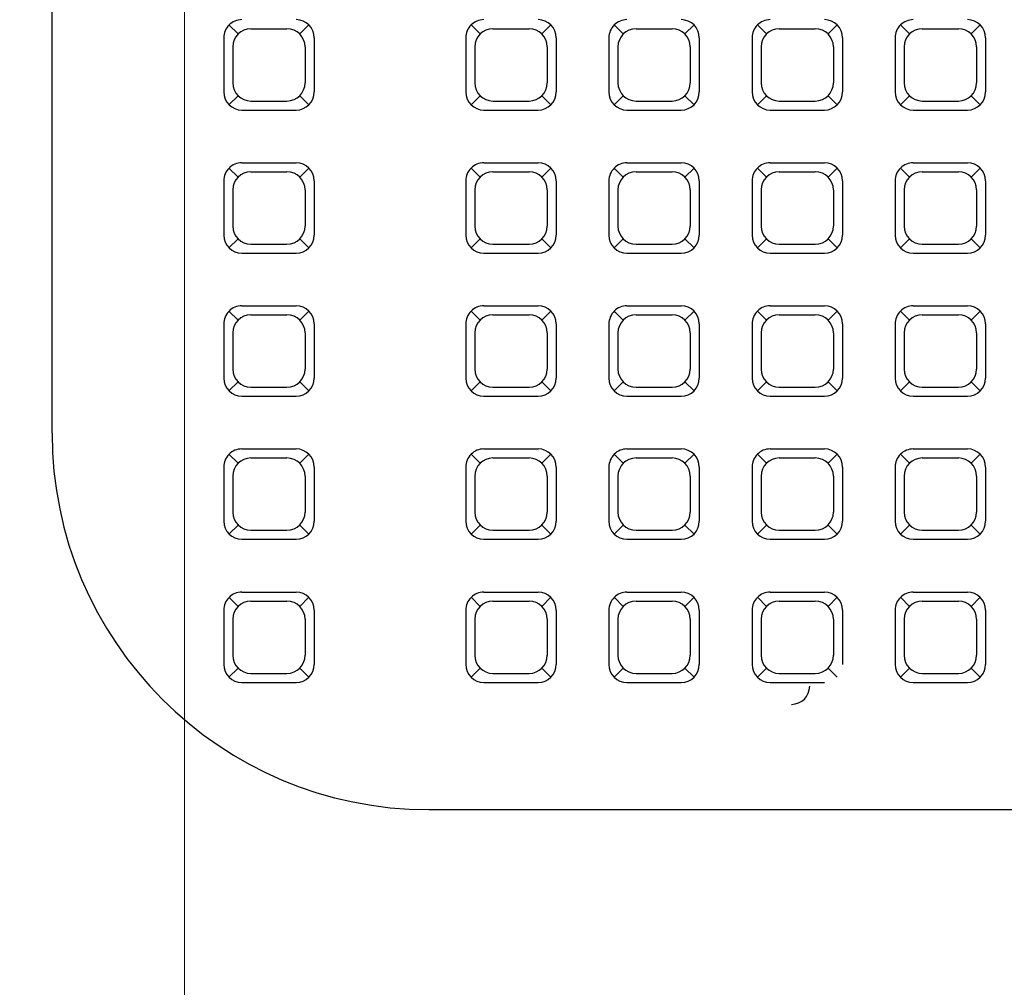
# Model space of a CAD drawing. Header units: inches. Extents: x -2 to 11.2, y -3.4 to 32.7.
# Tile 6 of 42: x 0.809 to 0.94, y 0.905 to 1.033. Entities that reach past the tile are written whole.
import ezdxf

# ---------------------------------------------------------------- set-up
doc = ezdxf.new("R2010")
doc.units = ezdxf.units.IN
doc.header["$MEASUREMENT"] = 0
doc.linetypes.add('CONTINUA', pattern=[0])
for name, color, linetype in [('Cotas', 60, 'Continuous'), ('Electrodomésticos', 34, 'Continuous'), ('Textura piso', 8, 'Continuous')]:
    doc.layers.add(name, color=color, linetype=linetype)
doc.styles.get("Standard").update_dxf_attribs({"font": 'arial.ttf'})
doc.dimstyles.new('Cotas', dxfattribs={"dimtxt": 0.1, "dimasz": 0.09, "dimexe": 0.2, "dimexo": 0.4, "dimgap": 0.05, "dimtad": 1, "dimzin": 0, "dimdsep": 46, "dimtxsty": 'Standard', "dimblk": 'ARCHTICK', "dimcen": 0.09, "dimse1": 1, "dimse2": 1, "dimclrd": 60, "dimclre": 256, "dimadec": 0, "dimazin": 0, "dimtfac": 1, "dimtix": 1, "dimtofl": 0, "dimtmove": 1, "dimatfit": 3, "dimfxl": 0, "dimtolj": 1, "dimtzin": 0, "dimlwd": 9, "dimarcsym": 0})

# ---------------------------------------------------------------- blocks, each defined once
blk = doc.blocks.new('CPU')
at = {"layer": 'Electrodomésticos'}
for p, q in [((134.31397, 60.81548), (134.66397, 60.81548)), ((134.29046, 60.79269), (134.28326, 60.79269)), ((134.30946, 60.79269), (134.30226, 60.79269)), ((134.32846, 60.79269), (134.32126, 60.79269)), ((134.34746, 60.79269), (134.34026, 60.79269)), ((134.36646, 60.79269), (134.35926, 60.79269)), ((134.28276, 60.79079), (134.28156, 60.79199)), ((134.28926, 60.79149), (134.28446, 60.79149)), ((134.29096, 60.79079), (134.29216, 60.79199)), ((134.30176, 60.79079), (134.30056, 60.79199)), ((134.30826, 60.79149), (134.30346, 60.79149)), ((134.30996, 60.79079), (134.31116, 60.79199)), ((134.32076, 60.79079), (134.31956, 60.79199)), ((134.32726, 60.79149), (134.32246, 60.79149)), ((134.32896, 60.79079), (134.33016, 60.79199)), ((134.33976, 60.79079), (134.33856, 60.79199)), ((134.34626, 60.79149), (134.34146, 60.79149)), ((134.34796, 60.79079), (134.34916, 60.79199)), ((134.35876, 60.79079), (134.35756, 60.79199)), ((134.36526, 60.79149), (134.36046, 60.79149)), ((134.36696, 60.79079), (134.36816, 60.79199)), ((134.28086, 60.79029), (134.28086, 60.78309)), ((134.29286, 60.79029), (134.29286, 60.78309)), ((134.29986, 60.79029), (134.29986, 60.78309)), ((134.31186, 60.79029), (134.31186, 60.78309)), ((134.31886, 60.79029), (134.31886, 60.78309)), ((134.33086, 60.79029), (134.33086, 60.78309)), ((134.33786, 60.79029), (134.33786, 60.78309)), ((134.34986, 60.79029), (134.34986, 60.78309)), ((134.35686, 60.79029), (134.35686, 60.78309)), ((134.28206, 60.78909), (134.28206, 60.78429)), ((134.29166, 60.78909), (134.29166, 60.78429)), ((134.30106, 60.78909), (134.30106, 60.78429)), ((134.31066, 60.78909), (134.31066, 60.78429)), ((134.32006, 60.78909), (134.32006, 60.78429)), ((134.32966, 60.78909), (134.32966, 60.78429)), ((134.33906, 60.78909), (134.33906, 60.78429)), ((134.34866, 60.78909), (134.34866, 60.78429)), ((134.35806, 60.78909), (134.35806, 60.78429)), ((134.36766, 60.78909), (134.36766, 60.78429)), ((134.28276, 60.78259), (134.28156, 60.78139)), ((134.29096, 60.78259), (134.29216, 60.78139)), ((134.30176, 60.78259), (134.30056, 60.78139)), ((134.30996, 60.78259), (134.31116, 60.78139)), ((134.32076, 60.78259), (134.31956, 60.78139)), ((134.32896, 60.78259), (134.33016, 60.78139)), ((134.33976, 60.78259), (134.33856, 60.78139)), ((134.34796, 60.78259), (134.34916, 60.78139)), ((134.35876, 60.78259), (134.35756, 60.78139)), ((134.36696, 60.78259), (134.36816, 60.78139)), ((134.29046, 60.78069), (134.28326, 60.78069)), ((134.28926, 60.78189), (134.28446, 60.78189)), ((134.30946, 60.78069), (134.30226, 60.78069)), ((134.30826, 60.78189), (134.30346, 60.78189)), ((134.32846, 60.78069), (134.32126, 60.78069)), ((134.32726, 60.78189), (134.32246, 60.78189)), ((134.34746, 60.78069), (134.34026, 60.78069)), ((134.34626, 60.78189), (134.34146, 60.78189)), ((134.36646, 60.78069), (134.35926, 60.78069)), ((134.36526, 60.78189), (134.36046, 60.78189)), ((134.26397, 60.76548), (134.26397, 60.66548)), ((134.28276, 60.75865), (134.28156, 60.75985)), ((134.29046, 60.76056), (134.28326, 60.76056)), ((134.29096, 60.75865), (134.29216, 60.75985)), ((134.30176, 60.75865), (134.30056, 60.75985)), ((134.30946, 60.76056), (134.30226, 60.76056)), ((134.30996, 60.75865), (134.31116, 60.75985)), ((134.32076, 60.75865), (134.31956, 60.75985)), ((134.32846, 60.76056), (134.32126, 60.76056)), ((134.32896, 60.75865), (134.33016, 60.75985)), ((134.33976, 60.75865), (134.33856, 60.75985)), ((134.34746, 60.76056), (134.34026, 60.76056)), ((134.34796, 60.75865), (134.34916, 60.75985)), ((134.35876, 60.75865), (134.35756, 60.75985)), ((134.36646, 60.76056), (134.35926, 60.76056)), ((134.36696, 60.75865), (134.36816, 60.75985)), ((134.28926, 60.75936), (134.28446, 60.75936)), ((134.30826, 60.75936), (134.30346, 60.75936)), ((134.32726, 60.75936), (134.32246, 60.75936)), ((134.34626, 60.75936), (134.34146, 60.75936)), ((134.36526, 60.75936), (134.36046, 60.75936)), ((134.28086, 60.75816), (134.28086, 60.75096)), ((134.29286, 60.75816), (134.29286, 60.75096)), ((134.29986, 60.75816), (134.29986, 60.75096)), ((134.31186, 60.75816), (134.31186, 60.75096)), ((134.31886, 60.75816), (134.31886, 60.75096)), ((134.33086, 60.75816), (134.33086, 60.75096)), ((134.33786, 60.75816), (134.33786, 60.75096)), ((134.34986, 60.75816), (134.34986, 60.75096)), ((134.35686, 60.75816), (134.35686, 60.75096)), ((134.28206, 60.75696), (134.28206, 60.75216)), ((134.29166, 60.75696), (134.29166, 60.75216)), ((134.30106, 60.75696), (134.30106, 60.75216)), ((134.31066, 60.75696), (134.31066, 60.75216)), ((134.32006, 60.75696), (134.32006, 60.75216)), ((134.32966, 60.75696), (134.32966, 60.75216)), ((134.33906, 60.75696), (134.33906, 60.75216)), ((134.34866, 60.75696), (134.34866, 60.75216)), ((134.35806, 60.75696), (134.35806, 60.75216)), ((134.36766, 60.75696), (134.36766, 60.75216)), ((134.28276, 60.75046), (134.28156, 60.74926)), ((134.28926, 60.74976), (134.28446, 60.74976)), ((134.29096, 60.75046), (134.29216, 60.74926)), ((134.30176, 60.75046), (134.30056, 60.74926)), ((134.30826, 60.74976), (134.30346, 60.74976)), ((134.30996, 60.75046), (134.31116, 60.74926)), ((134.32076, 60.75046), (134.31956, 60.74926)), ((134.32726, 60.74976), (134.32246, 60.74976)), ((134.32896, 60.75046), (134.33016, 60.74926)), ((134.33976, 60.75046), (134.33856, 60.74926)), ((134.34626, 60.74976), (134.34146, 60.74976)), ((134.34796, 60.75046), (134.34916, 60.74926)), ((134.35876, 60.75046), (134.35756, 60.74926)), ((134.36526, 60.74976), (134.36046, 60.74976)), ((134.36696, 60.75046), (134.36816, 60.74926)), ((134.29046, 60.74856), (134.28326, 60.74856)), ((134.30946, 60.74856), (134.30226, 60.74856)), ((134.32846, 60.74856), (134.32126, 60.74856)), ((134.34746, 60.74856), (134.34026, 60.74856)), ((134.36646, 60.74856), (134.35926, 60.74856)), ((134.29046, 60.74156), (134.28326, 60.74156)), ((134.30946, 60.74156), (134.30226, 60.74156)), ((134.32846, 60.74156), (134.32126, 60.74156)), ((134.34746, 60.74156), (134.34026, 60.74156)), ((134.36646, 60.74156), (134.35926, 60.74156)), ((134.28276, 60.73965), (134.28156, 60.74085)), ((134.28926, 60.74036), (134.28446, 60.74036)), ((134.29096, 60.73965), (134.29216, 60.74085)), ((134.30176, 60.73965), (134.30056, 60.74085)), ((134.30826, 60.74036), (134.30346, 60.74036)), ((134.30996, 60.73965), (134.31116, 60.74085)), ((134.32076, 60.73965), (134.31956, 60.74085)), ((134.32726, 60.74036), (134.32246, 60.74036)), ((134.32896, 60.73965), (134.33016, 60.74085)), ((134.33976, 60.73965), (134.33856, 60.74085)), ((134.34626, 60.74036), (134.34146, 60.74036)), ((134.34796, 60.73965), (134.34916, 60.74085)), ((134.35876, 60.73965), (134.35756, 60.74085)), ((134.36526, 60.74036), (134.36046, 60.74036)), ((134.36696, 60.73965), (134.36816, 60.74085)), ((134.28086, 60.73916), (134.28086, 60.73196)), ((134.29286, 60.73916), (134.29286, 60.73196)), ((134.29986, 60.73916), (134.29986, 60.73196)), ((134.31186, 60.73916), (134.31186, 60.73196)), ((134.31886, 60.73916), (134.31886, 60.73196)), ((134.33086, 60.73916), (134.33086, 60.73196)), ((134.33786, 60.73916), (134.33786, 60.73196)), ((134.34986, 60.73916), (134.34986, 60.73196)), ((134.35686, 60.73916), (134.35686, 60.73196)), ((134.28206, 60.73796), (134.28206, 60.73316)), ((134.29166, 60.73796), (134.29166, 60.73316)), ((134.30106, 60.73796), (134.30106, 60.73316)), ((134.31066, 60.73796), (134.31066, 60.73316)), ((134.32006, 60.73796), (134.32006, 60.73316)), ((134.32966, 60.73796), (134.32966, 60.73316)), ((134.33906, 60.73796), (134.33906, 60.73316)), ((134.34866, 60.73796), (134.34866, 60.73316)), ((134.35806, 60.73796), (134.35806, 60.73316)), ((134.36766, 60.73796), (134.36766, 60.73316)), ((134.28276, 60.73146), (134.28156, 60.73026)), ((134.29096, 60.73146), (134.29216, 60.73026)), ((134.30176, 60.73146), (134.30056, 60.73026)), ((134.30996, 60.73146), (134.31116, 60.73026)), ((134.32076, 60.73146), (134.31956, 60.73026)), ((134.32896, 60.73146), (134.33016, 60.73026)), ((134.33976, 60.73146), (134.33856, 60.73026)), ((134.34796, 60.73146), (134.34916, 60.73026)), ((134.35876, 60.73146), (134.35756, 60.73026)), ((134.36696, 60.73146), (134.36816, 60.73026)), ((134.28926, 60.73076), (134.28446, 60.73076)), ((134.30826, 60.73076), (134.30346, 60.73076)), ((134.32726, 60.73076), (134.32246, 60.73076)), ((134.34626, 60.73076), (134.34146, 60.73076)), ((134.36526, 60.73076), (134.36046, 60.73076)), ((134.29046, 60.72956), (134.28326, 60.72956)), ((134.30946, 60.72956), (134.30226, 60.72956)), ((134.32846, 60.72956), (134.32126, 60.72956)), ((134.34746, 60.72956), (134.34026, 60.72956)), ((134.36646, 60.72956), (134.35926, 60.72956)), ((134.29046, 60.72256), (134.28326, 60.72256)), ((134.30946, 60.72256), (134.30226, 60.72256)), ((134.32846, 60.72256), (134.32126, 60.72256)), ((134.34746, 60.72256), (134.34026, 60.72256)), ((134.36646, 60.72256), (134.35926, 60.72256)), ((134.28276, 60.72065), (134.28156, 60.72185)), ((134.28926, 60.72136), (134.28446, 60.72136)), ((134.29096, 60.72065), (134.29216, 60.72185)), ((134.30176, 60.72065), (134.30056, 60.72185)), ((134.30826, 60.72136), (134.30346, 60.72136)), ((134.30996, 60.72065), (134.31116, 60.72185)), ((134.32076, 60.72065), (134.31956, 60.72185)), ((134.32726, 60.72136), (134.32246, 60.72136)), ((134.32896, 60.72065), (134.33016, 60.72185)), ((134.33976, 60.72065), (134.33856, 60.72185)), ((134.34626, 60.72136), (134.34146, 60.72136)), ((134.34796, 60.72065), (134.34916, 60.72185)), ((134.35876, 60.72065), (134.35756, 60.72185)), ((134.36526, 60.72136), (134.36046, 60.72136)), ((134.36696, 60.72065), (134.36816, 60.72185)), ((134.28086, 60.72016), (134.28086, 60.71296)), ((134.29286, 60.72016), (134.29286, 60.71296)), ((134.29986, 60.72016), (134.29986, 60.71296)), ((134.31186, 60.72016), (134.31186, 60.71296)), ((134.31886, 60.72016), (134.31886, 60.71296)), ((134.33086, 60.72016), (134.33086, 60.71296)), ((134.33786, 60.72016), (134.33786, 60.71296)), ((134.34986, 60.72016), (134.34986, 60.71296)), ((134.35686, 60.72016), (134.35686, 60.71296)), ((134.28206, 60.71896), (134.28206, 60.71416)), ((134.29166, 60.71896), (134.29166, 60.71416)), ((134.30106, 60.71896), (134.30106, 60.71416)), ((134.31066, 60.71896), (134.31066, 60.71416)), ((134.32006, 60.71896), (134.32006, 60.71416)), ((134.32966, 60.71896), (134.32966, 60.71416)), ((134.33906, 60.71896), (134.33906, 60.71416)), ((134.34866, 60.71896), (134.34866, 60.71416)), ((134.35806, 60.71896), (134.35806, 60.71416)), ((134.36766, 60.71896), (134.36766, 60.71416)), ((134.28276, 60.71246), (134.28156, 60.71126)), ((134.28926, 60.71176), (134.28446, 60.71176)), ((134.29096, 60.71246), (134.29216, 60.71126)), ((134.30176, 60.71246), (134.30056, 60.71126)), ((134.30826, 60.71176), (134.30346, 60.71176)), ((134.30996, 60.71246), (134.31116, 60.71126)), ((134.32076, 60.71246), (134.31956, 60.71126)), ((134.32726, 60.71176), (134.32246, 60.71176)), ((134.32896, 60.71246), (134.33016, 60.71126)), ((134.33976, 60.71246), (134.33856, 60.71126)), ((134.34626, 60.71176), (134.34146, 60.71176)), ((134.34796, 60.71246), (134.34916, 60.71126)), ((134.35876, 60.71246), (134.35756, 60.71126)), ((134.36526, 60.71176), (134.36046, 60.71176)), ((134.36696, 60.71246), (134.36816, 60.71126)), ((134.29046, 60.71056), (134.28326, 60.71056)), ((134.30946, 60.71056), (134.30226, 60.71056)), ((134.32846, 60.71056), (134.32126, 60.71056)), ((134.34746, 60.71056), (134.34026, 60.71056)), ((134.36646, 60.71056), (134.35926, 60.71056)), ((134.28276, 60.70165), (134.28156, 60.70285)), ((134.29046, 60.70356), (134.28326, 60.70356)), ((134.28926, 60.70236), (134.28446, 60.70236)), ((134.29096, 60.70165), (134.29216, 60.70285)), ((134.30176, 60.70165), (134.30056, 60.70285)), ((134.30946, 60.70356), (134.30226, 60.70356)), ((134.30826, 60.70236), (134.30346, 60.70236)), ((134.30996, 60.70165), (134.31116, 60.70285)), ((134.32076, 60.70165), (134.31956, 60.70285)), ((134.32846, 60.70356), (134.32126, 60.70356)), ((134.32726, 60.70236), (134.32246, 60.70236)), ((134.32896, 60.70165), (134.33016, 60.70285)), ((134.33976, 60.70165), (134.33856, 60.70285)), ((134.34746, 60.70356), (134.34026, 60.70356)), ((134.34626, 60.70236), (134.34146, 60.70236)), ((134.34796, 60.70165), (134.34916, 60.70285)), ((134.35876, 60.70165), (134.35756, 60.70285)), ((134.36646, 60.70356), (134.35926, 60.70356)), ((134.36526, 60.70236), (134.36046, 60.70236)), ((134.36696, 60.70165), (134.36816, 60.70285)), ((134.28086, 60.70116), (134.28086, 60.69396)), ((134.29286, 60.70116), (134.29286, 60.69396)), ((134.29986, 60.70116), (134.29986, 60.69396)), ((134.31186, 60.70116), (134.31186, 60.69396)), ((134.31886, 60.70116), (134.31886, 60.69396)), ((134.33086, 60.70116), (134.33086, 60.69396)), ((134.33786, 60.70116), (134.33786, 60.69396)), ((134.34986, 60.70116), (134.34986, 60.69396)), ((134.35686, 60.70116), (134.35686, 60.69396)), ((134.28206, 60.69996), (134.28206, 60.69516)), ((134.29166, 60.69996), (134.29166, 60.69516)), ((134.30106, 60.69996), (134.30106, 60.69516)), ((134.31066, 60.69996), (134.31066, 60.69516)), ((134.32006, 60.69996), (134.32006, 60.69516)), ((134.32966, 60.69996), (134.32966, 60.69516)), ((134.33906, 60.69996), (134.33906, 60.69516)), ((134.34866, 60.69996), (134.34866, 60.69516)), ((134.35806, 60.69996), (134.35806, 60.69516)), ((134.36766, 60.69996), (134.36766, 60.69516)), ((134.28276, 60.69346), (134.28156, 60.69226)), ((134.29096, 60.69346), (134.29216, 60.69226)), ((134.30176, 60.69346), (134.30056, 60.69226)), ((134.30996, 60.69346), (134.31116, 60.69226)), ((134.32076, 60.69346), (134.31956, 60.69226)), ((134.32896, 60.69346), (134.33016, 60.69226)), ((134.33976, 60.69346), (134.33856, 60.69226)), ((134.34796, 60.69346), (134.34916, 60.69226)), ((134.35876, 60.69346), (134.35756, 60.69226)), ((134.36696, 60.69346), (134.36816, 60.69226)), ((134.28926, 60.69276), (134.28446, 60.69276)), ((134.30826, 60.69276), (134.30346, 60.69276)), ((134.32726, 60.69276), (134.32246, 60.69276)), ((134.34626, 60.69276), (134.34146, 60.69276)), ((134.36526, 60.69276), (134.36046, 60.69276)), ((134.29046, 60.69156), (134.28326, 60.69156)), ((134.30946, 60.69156), (134.30226, 60.69156)), ((134.32846, 60.69156), (134.32126, 60.69156)), ((134.34746, 60.69156), (134.34026, 60.69156)), ((134.36646, 60.69156), (134.35926, 60.69156))]:
    blk.add_line(p, q, dxfattribs=at)
for centre, radius, start, end in [((134.31397, 60.76548), 0.05, 90, 180), ((134.28326, 60.79029), 0.0024, 90, 180), ((134.29046, 60.79029), 0.0024, 360, 90), ((134.30226, 60.79029), 0.0024, 90, 180), ((134.30946, 60.79029), 0.0024, 360, 90), ((134.32126, 60.79029), 0.0024, 90, 180), ((134.32846, 60.79029), 0.0024, 360, 90), ((134.34026, 60.79029), 0.0024, 90, 180), ((134.34746, 60.79029), 0.0024, 360, 90), ((134.35926, 60.79029), 0.0024, 90, 180), ((134.36646, 60.79029), 0.0024, 360, 90), ((134.28446, 60.78909), 0.0024, 90, 180), ((134.28926, 60.78909), 0.0024, 0, 90), ((134.30346, 60.78909), 0.0024, 90, 180), ((134.30826, 60.78909), 0.0024, 0, 90), ((134.32246, 60.78909), 0.0024, 90, 180), ((134.32726, 60.78909), 0.0024, 0, 90), ((134.34146, 60.78909), 0.0024, 90, 180), ((134.34626, 60.78909), 0.0024, 0, 90), ((134.36046, 60.78909), 0.0024, 90, 180), ((134.36526, 60.78909), 0.0024, 0, 90), ((134.28446, 60.78429), 0.0024, 180, 270), ((134.28926, 60.78429), 0.0024, 270, 0), ((134.30346, 60.78429), 0.0024, 180, 270), ((134.30826, 60.78429), 0.0024, 270, 0), ((134.32246, 60.78429), 0.0024, 180, 270), ((134.32726, 60.78429), 0.0024, 270, 0), ((134.34146, 60.78429), 0.0024, 180, 270), ((134.34626, 60.78429), 0.0024, 270, 0), ((134.36046, 60.78429), 0.0024, 180, 270), ((134.36526, 60.78429), 0.0024, 270, 0), ((134.28326, 60.78309), 0.0024, 180, 270), ((134.29046, 60.78309), 0.0024, 270, 0), ((134.30226, 60.78309), 0.0024, 180, 270), ((134.30946, 60.78309), 0.0024, 270, 0), ((134.32126, 60.78309), 0.0024, 180, 270), ((134.32846, 60.78309), 0.0024, 270, 0), ((134.34026, 60.78309), 0.0024, 180, 270), ((134.34746, 60.78309), 0.0024, 270, 0), ((134.35926, 60.78309), 0.0024, 180, 270), ((134.36646, 60.78309), 0.0024, 270, 0), ((134.28326, 60.75816), 0.0024, 90, 180), ((134.29046, 60.75816), 0.0024, 360, 90), ((134.30226, 60.75816), 0.0024, 90, 180), ((134.30946, 60.75816), 0.0024, 360, 90), ((134.32126, 60.75816), 0.0024, 90, 180), ((134.32846, 60.75816), 0.0024, 360, 90), ((134.34026, 60.75816), 0.0024, 90, 180), ((134.34746, 60.75816), 0.0024, 360, 90), ((134.35926, 60.75816), 0.0024, 90, 180), ((134.36646, 60.75816), 0.0024, 360, 90), ((134.28446, 60.75696), 0.0024, 90, 180), ((134.28926, 60.75696), 0.0024, 0, 90), ((134.30346, 60.75696), 0.0024, 90, 180), ((134.30826, 60.75696), 0.0024, 0, 90), ((134.32246, 60.75696), 0.0024, 90, 180), ((134.32726, 60.75696), 0.0024, 0, 90), ((134.34146, 60.75696), 0.0024, 90, 180), ((134.34626, 60.75696), 0.0024, 0, 90), ((134.36046, 60.75696), 0.0024, 90, 180), ((134.36526, 60.75696), 0.0024, 0, 90), ((134.28446, 60.75216), 0.0024, 180, 270), ((134.28926, 60.75216), 0.0024, 270, 0), ((134.30346, 60.75216), 0.0024, 180, 270), ((134.30826, 60.75216), 0.0024, 270, 0), ((134.32246, 60.75216), 0.0024, 180, 270), ((134.32726, 60.75216), 0.0024, 270, 0), ((134.34146, 60.75216), 0.0024, 180, 270), ((134.34626, 60.75216), 0.0024, 270, 0), ((134.36046, 60.75216), 0.0024, 180, 270), ((134.36526, 60.75216), 0.0024, 270, 0), ((134.28326, 60.75096), 0.0024, 180, 270), ((134.29046, 60.75096), 0.0024, 270, 0), ((134.30226, 60.75096), 0.0024, 180, 270), ((134.30946, 60.75096), 0.0024, 270, 0), ((134.32126, 60.75096), 0.0024, 180, 270), ((134.32846, 60.75096), 0.0024, 270, 0), ((134.34026, 60.75096), 0.0024, 180, 270), ((134.34746, 60.75096), 0.0024, 270, 0), ((134.35926, 60.75096), 0.0024, 180, 270), ((134.36646, 60.75096), 0.0024, 270, 0), ((134.28326, 60.73916), 0.0024, 90, 180), ((134.29046, 60.73916), 0.0024, 360, 90), ((134.30226, 60.73916), 0.0024, 90, 180), ((134.30946, 60.73916), 0.0024, 360, 90), ((134.32126, 60.73916), 0.0024, 90, 180), ((134.32846, 60.73916), 0.0024, 360, 90), ((134.34026, 60.73916), 0.0024, 90, 180), ((134.34746, 60.73916), 0.0024, 360, 90), ((134.35926, 60.73916), 0.0024, 90, 180), ((134.36646, 60.73916), 0.0024, 360, 90), ((134.28446, 60.73796), 0.0024, 90, 180), ((134.28926, 60.73796), 0.0024, 0, 90), ((134.30346, 60.73796), 0.0024, 90, 180), ((134.30826, 60.73796), 0.0024, 0, 90), ((134.32246, 60.73796), 0.0024, 90, 180), ((134.32726, 60.73796), 0.0024, 0, 90), ((134.34146, 60.73796), 0.0024, 90, 180), ((134.34626, 60.73796), 0.0024, 0, 90), ((134.36046, 60.73796), 0.0024, 90, 180), ((134.36526, 60.73796), 0.0024, 0, 90), ((134.28446, 60.73316), 0.0024, 180, 270), ((134.28926, 60.73316), 0.0024, 270, 0), ((134.30346, 60.73316), 0.0024, 180, 270), ((134.30826, 60.73316), 0.0024, 270, 0), ((134.32246, 60.73316), 0.0024, 180, 270), ((134.32726, 60.73316), 0.0024, 270, 0), ((134.34146, 60.73316), 0.0024, 180, 270), ((134.34626, 60.73316), 0.0024, 270, 0), ((134.36046, 60.73316), 0.0024, 180, 270), ((134.36526, 60.73316), 0.0024, 270, 0), ((134.28326, 60.73196), 0.0024, 180, 270), ((134.29046, 60.73196), 0.0024, 270, 0), ((134.30226, 60.73196), 0.0024, 180, 270), ((134.30946, 60.73196), 0.0024, 270, 0), ((134.32126, 60.73196), 0.0024, 180, 270), ((134.32846, 60.73196), 0.0024, 270, 0), ((134.34026, 60.73196), 0.0024, 180, 270), ((134.34746, 60.73196), 0.0024, 270, 0), ((134.35926, 60.73196), 0.0024, 180, 270), ((134.36646, 60.73196), 0.0024, 270, 0), ((134.28326, 60.72016), 0.0024, 90, 180), ((134.29046, 60.72016), 0.0024, 360, 90), ((134.30226, 60.72016), 0.0024, 90, 180), ((134.30946, 60.72016), 0.0024, 360, 90), ((134.32126, 60.72016), 0.0024, 90, 180), ((134.32846, 60.72016), 0.0024, 360, 90), ((134.34026, 60.72016), 0.0024, 90, 180), ((134.34746, 60.72016), 0.0024, 360, 90), ((134.35926, 60.72016), 0.0024, 90, 180), ((134.36646, 60.72016), 0.0024, 360, 90), ((134.28446, 60.71896), 0.0024, 90, 180), ((134.28926, 60.71896), 0.0024, 0, 90), ((134.30346, 60.71896), 0.0024, 90, 180), ((134.30826, 60.71896), 0.0024, 0, 90), ((134.32246, 60.71896), 0.0024, 90, 180), ((134.32726, 60.71896), 0.0024, 0, 90), ((134.34146, 60.71896), 0.0024, 90, 180), ((134.34626, 60.71896), 0.0024, 0, 90), ((134.36046, 60.71896), 0.0024, 90, 180), ((134.36526, 60.71896), 0.0024, 0, 90), ((134.28035, 60.71731), 0.0024, 180, 270), ((134.28446, 60.71416), 0.0024, 180, 270), ((134.28926, 60.71416), 0.0024, 270, 0), ((134.30346, 60.71416), 0.0024, 180, 270), ((134.30826, 60.71416), 0.0024, 270, 0), ((134.32246, 60.71416), 0.0024, 180, 270), ((134.32726, 60.71416), 0.0024, 270, 0), ((134.34146, 60.71416), 0.0024, 180, 270), ((134.34626, 60.71416), 0.0024, 270, 0), ((134.36046, 60.71416), 0.0024, 180, 270), ((134.36526, 60.71416), 0.0024, 270, 0), ((134.29046, 60.71296), 0.0024, 270, 0), ((134.30226, 60.71296), 0.0024, 180, 270), ((134.30946, 60.71296), 0.0024, 270, 0), ((134.32126, 60.71296), 0.0024, 180, 270), ((134.32846, 60.71296), 0.0024, 270, 0), ((134.34026, 60.71296), 0.0024, 180, 270), ((134.34746, 60.71296), 0.0024, 270, 0), ((134.35926, 60.71296), 0.0024, 180, 270), ((134.36646, 60.71296), 0.0024, 270, 0), ((134.28326, 60.70116), 0.0024, 90, 180), ((134.28446, 60.69996), 0.0024, 90, 180), ((134.28926, 60.69996), 0.0024, 0, 90), ((134.29046, 60.70116), 0.0024, 360, 90), ((134.30226, 60.70116), 0.0024, 90, 180), ((134.30346, 60.69996), 0.0024, 90, 180), ((134.30826, 60.69996), 0.0024, 0, 90), ((134.30946, 60.70116), 0.0024, 360, 90), ((134.32126, 60.70116), 0.0024, 90, 180), ((134.32246, 60.69996), 0.0024, 90, 180), ((134.32726, 60.69996), 0.0024, 0, 90), ((134.32846, 60.70116), 0.0024, 360, 90), ((134.34026, 60.70116), 0.0024, 90, 180), ((134.34146, 60.69996), 0.0024, 90, 180), ((134.34626, 60.69996), 0.0024, 0, 90), ((134.34746, 60.70116), 0.0024, 360, 90), ((134.35926, 60.70116), 0.0024, 90, 180), ((134.36046, 60.69996), 0.0024, 90, 180), ((134.36526, 60.69996), 0.0024, 0, 90), ((134.36646, 60.70116), 0.0024, 360, 90), ((134.28446, 60.69516), 0.0024, 180, 270), ((134.28926, 60.69516), 0.0024, 270, 0), ((134.30346, 60.69516), 0.0024, 180, 270), ((134.30826, 60.69516), 0.0024, 270, 0), ((134.32246, 60.69516), 0.0024, 180, 270), ((134.32726, 60.69516), 0.0024, 270, 0), ((134.34146, 60.69516), 0.0024, 180, 270), ((134.34626, 60.69516), 0.0024, 270, 0), ((134.36046, 60.69516), 0.0024, 180, 270), ((134.36526, 60.69516), 0.0024, 270, 0), ((134.28326, 60.69396), 0.0024, 180, 270), ((134.29046, 60.69396), 0.0024, 270, 0), ((134.30226, 60.69396), 0.0024, 180, 270), ((134.30946, 60.69396), 0.0024, 270, 0), ((134.32126, 60.69396), 0.0024, 180, 270), ((134.32846, 60.69396), 0.0024, 270, 0), ((134.34026, 60.69396), 0.0024, 180, 270), ((134.34746, 60.69396), 0.0024, 270, 0), ((134.35926, 60.69396), 0.0024, 180, 270), ((134.36646, 60.69396), 0.0024, 270, 0)]:
    blk.add_arc(centre, radius, start, end, dxfattribs=at)
blk = doc.blocks.new('_ArchTick')
at = {"color": 0, "linetype": 'ByBlock', "const_width": 0.15}
blk.add_lwpolyline([(-0.5, -0.5), (0.5, 0.5)], dxfattribs=at)
blk = doc.blocks.new('*D99')
at = {"layer": 'Cotas', "color": 60, "linetype": 'CONTINUA', "lineweight": 9, "transparency": 16777216}
blk.add_line((0.83109, 0.25), (0.83109, 3.54966), dxfattribs=at)
at = {"layer": 'Defpoints', "color": 0, "transparency": 16777216}
for p in [(0.83109, 3.54966), (0.83109, 3.54966), (0.83109, 0.25)]:
    blk.add_point(p, dxfattribs=at)
at = {"layer": 'Cotas', "color": 60, "lineweight": 9, "transparency": 16777216, "xscale": 0.09, "yscale": 0.09, "zscale": 0.09}
for p, rotation in [((0.83109, 3.54966), 90), ((0.83109, 0.25), 270)]:
    blk.add_blockref('_ArchTick', p, dxfattribs=dict(at, rotation=rotation))
at = {"layer": 'Cotas', "color": 0, "transparency": 16777216, "insert": (0.73, 1.89983), "char_height": 0.1, "attachment_point": 5, "rotation": 90}
blk.add_mtext('\\A1;3.30', dxfattribs=at)

msp = doc.modelspace()

# ---------------------------------------------------------------- hatches: boundary and pattern name
at = {"layer": 'Textura piso'}
h = msp.add_hatch(dxfattribs=at)
h.set_pattern_fill('AR-HBONE', color=256, scale=0.02, angle=270, style=0)
h.set_pattern_definition([(315, (-41.409755, -126.97242), (0.113137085, -3e-17), [0.24, -0.08]), (45, (-41.35319, -127.02899), (0.113137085, -3e-17), [0.24, -0.08])])
edge = h.paths.add_edge_path()
edge.add_line((3.78962, 0.85), (3.78962, 1.25))
edge.add_line((3.78962, 1.25), (4.01452, 1.25))
edge.add_line((4.01452, 1.25), (4.01452, 1.91641))
edge.add_line((4.01452, 1.91641), (3.99779, 1.91641))
edge.add_line((3.99779, 1.91641), (3.97269, 1.91641))
edge.add_line((3.97269, 1.91641), (3.97269, 2.75))
edge.add_line((3.97269, 2.75), (3.78962, 2.75))
edge.add_line((3.78962, 2.75), (3.78962, 3.54966))
edge.add_line((3.78962, 3.54966), (3.27, 3.54966))
edge.add_line((3.27, 3.54966), (3.27, 3.66966))
edge.add_line((3.27, 3.66966), (3.32, 3.66966))
edge.add_line((3.32, 3.66966), (3.32, 4.46626))
edge.add_line((3.32, 4.46626), (3.3, 4.46626))
edge.add_line((3.3, 4.46626), (3.27, 4.46626))
edge.add_line((3.27, 4.46626), (3.27, 4.66485))
edge.add_line((3.27, 4.66485), (3.26652, 4.66485))
edge.add_line((3.26652, 4.66485), (3.26652, 4.65712))
edge.add_ellipse((3.25839, 4.65712), major_axis=(0.00575, 0.00575), ratio=1, start_angle=220.3243, end_angle=315, ccw=False)
edge.add_line((3.25772, 4.64901), (3.2484, 4.65127))
edge.add_line((3.2484, 4.65127), (3.2484, 4.65839))
edge.add_line((3.2484, 4.65839), (3.24233, 4.65839))
edge.add_ellipse((3.26223, 4.64217), major_axis=(0.01816, 0.01816), ratio=1, start_angle=95.834, end_angle=134.8998)
edge.add_line((3.23656, 4.64222), (3.2322, 4.64222))
edge.add_line((3.2322, 4.64222), (3.2322, 4.63195))
edge.add_line((3.2322, 4.63195), (3.1782, 4.63195))
edge.add_ellipse((3.23078, 5.45975), major_axis=(0.58652, 0.58652), ratio=1, start_angle=134.78546, end_angle=221.36552, ccw=False)
edge.add_line((2.40132, 5.46286), (2.37, 5.46286))
edge.add_line((2.37, 5.46286), (2.37, 5.08286))
edge.add_line((2.37, 5.08286), (2.37, 4.23286))
edge.add_line((2.37, 4.23286), (2.37, 3.54966))
edge.add_line((2.37, 3.54966), (0.25, 3.54966))
edge.add_line((0.25, 3.54966), (0.25, 2.05))
edge.add_line((0.25, 2.05), (1.05, 2.05))
edge.add_line((1.05, 2.05), (1.05, 0.25))
edge.add_line((1.05, 0.25), (1.15029, 0.25))
edge.add_ellipse((1.15125, 0.25125), major_axis=(0.000883, -0.000883), ratio=1, start_angle=405, end_angle=630, ccw=False)
edge.add_line((1.15104, 0.25375), (1.1525, 0.25375))
edge.add_line((1.1525, 0.25375), (1.1525, 0.29364))
edge.add_ellipse((1.15646, 0.29364), major_axis=(0.0028, -0.0028), ratio=1, start_angle=135, end_angle=225, ccw=False)
edge.add_line((1.15771, 0.29812), (1.15771, 0.60824))
edge.add_ellipse((1.15646, 0.61272), major_axis=(0.0028, 0.0028), ratio=1, start_angle=135, end_angle=225, ccw=False)
edge.add_line((1.15198, 0.61397), (1.1525, 0.61397))
edge.add_line((1.1525, 0.61397), (1.1525, 0.65261))
edge.add_line((1.1525, 0.65261), (1.18371, 0.65261))
edge.add_arc((1.16899, 0.27163), 0.38127, 2.109, 87.7874, ccw=False)
edge.add_arc((1.93101, 0.27163), 0.38127, 92.2126, 177.891, ccw=False)
edge.add_line((1.91629, 0.65261), (1.9475, 0.65261))
edge.add_line((1.9475, 0.65261), (1.9475, 0.61272))
edge.add_ellipse((1.94354, 0.61272), major_axis=(0.0028, -0.0028), ratio=1, start_angle=315, end_angle=405, ccw=False)
edge.add_line((1.94229, 0.60824), (1.94229, 0.29812))
edge.add_ellipse((1.94354, 0.29364), major_axis=(0.0028, 0.0028), ratio=1, start_angle=-45, end_angle=45)
edge.add_line((1.94802, 0.29239), (1.9475, 0.29239))
edge.add_line((1.9475, 0.29239), (1.9475, 0.25375))
edge.add_line((1.9475, 0.25375), (1.9475, 0.25125))
edge.add_ellipse((1.94875, 0.25125), major_axis=(0.000883, 0.000883), ratio=1, start_angle=-90, end_angle=135, ccw=False)
edge.add_line((1.94937, 0.2525), (1.94921, 0.2525))
edge.add_ellipse((1.94875, 0.25125), major_axis=(0.000883, 0.000883), ratio=1, start_angle=-90, end_angle=135)
edge.add_line((1.94971, 0.25), (1.95, 0.25))
edge.add_line((1.95, 0.25), (2.18962, 0.25))
edge.add_line((2.18962, 0.25), (2.18962, 0.85))
edge.add_line((2.18962, 0.85), (3.78962, 0.85))
h.paths.add_polyline_path([(3.21166, 1.58312), (3.21736, 1.57729), (3.22373, 1.57), (3.22373, 1.5367), (3.23094, 1.5367), (3.23094, 1.49118), (3.23291, 1.48965), (3.23094, 1.48689), (3.23094, 1.47654), (3.22357, 1.47654), (3.21229, 1.46071, -0.267516), (3.26215, 1.37419), (3.26215, 1.257), (3.28013, 1.257), (3.28013, 1.36107), (3.35072, 1.36107), (3.35072, 1.1007), (3.28013, 1.1007), (3.28013, 1.14501), (3.26215, 1.15092), (3.26215, 1.11653, -0.414214), (3.16215, 1.01653), (3.0516, 1.01653), (3.0516, 0.93131), (3.01155, 0.93131), (3.01155, 1.01653), (2.90222, 1.01653, -0.414214), (2.80222, 1.11653), (2.80222, 1.15094), (2.78087, 1.14392), (2.78087, 1.1007), (2.71028, 1.1007), (2.71028, 1.36107), (2.78087, 1.36107), (2.78087, 1.257), (2.80222, 1.257), (2.80222, 1.37419, -0.265581), (2.85145, 1.46035), (2.84168, 1.47446), (2.83301, 1.47446), (2.83301, 1.48699), (2.83089, 1.49006), (2.83301, 1.49153), (2.83301, 1.53472), (2.84054, 1.53472), (2.84115, 1.54553), (2.84182, 1.55286), (2.84322, 1.56283), (2.8461, 1.57282), (2.84993, 1.58017), (2.85462, 1.58556), (2.86021, 1.58984), (2.86647, 1.5934), (2.87329, 1.59635), (2.88058, 1.59875), (2.88822, 1.60065), (2.89609, 1.60212), (2.9039, 1.6032), (2.91136, 1.60392), (2.9196, 1.60441), (2.92784, 1.60449), (2.93347, 1.60436), (2.93589, 1.60429), (2.93826, 1.60423), (2.94064, 1.60418), (2.94326, 1.60414), (2.94638, 1.60412), (2.95025, 1.6041), (2.95515, 1.60409), (2.96134, 1.60408), (2.96907, 1.60408), (2.97861, 1.60408), (2.99011, 1.60408), (3.00322, 1.60408), (3.01748, 1.60407), (3.03244, 1.60406), (3.04762, 1.60404), (3.06258, 1.60402), (3.07685, 1.60398), (3.08996, 1.60393), (3.10157, 1.60387), (3.11174, 1.60379), (3.12063, 1.60368), (3.12843, 1.60356), (3.13863, 1.60333), (3.14956, 1.60289), (3.15933, 1.60227), (3.16805, 1.60144), (3.17617, 1.60027), (3.18407, 1.59866), (3.19186, 1.59645), (3.19975, 1.59274), (3.20651, 1.58769)], flags=16)
h.paths.add_polyline_path([(3.18722, 1.51836), (3.19338, 1.51654), (3.19919, 1.51402), (3.2059, 1.50968), (3.2079, 1.50798), (3.20411, 1.51083), (3.2007, 1.51304), (3.19756, 1.51472), (3.19457, 1.51602), (3.19162, 1.51706), (3.18862, 1.51795), (3.18554, 1.51873), (3.18239, 1.51942), (3.17917, 1.52002), (3.1759, 1.52056), (3.17257, 1.52106), (3.16918, 1.52152), (3.16575, 1.52196), (3.16227, 1.5224), (3.15875, 1.52284), (3.1552, 1.52326), (3.15161, 1.52366), (3.148, 1.52403), (3.14436, 1.52437), (3.14071, 1.52467), (3.13703, 1.52492), (3.13331, 1.52511), (3.12934, 1.52526), (3.12489, 1.52536), (3.11972, 1.52543), (3.1136, 1.52548), (3.1063, 1.5255), (3.09756, 1.52551), (3.08717, 1.52551), (3.07501, 1.52551), (3.06146, 1.52551), (3.04703, 1.52551), (3.03221, 1.52551), (3.01753, 1.52551), (3.00348, 1.52551), (2.99056, 1.52551), (2.97929, 1.52551), (2.97004, 1.52551), (2.96266, 1.52551), (2.95686, 1.5255), (2.95237, 1.52549), (2.9489, 1.52548), (2.94618, 1.52546), (2.94392, 1.52543), (2.94184, 1.52539), (2.93971, 1.52534), (2.93749, 1.52528), (2.93518, 1.5252), (2.93281, 1.52511), (2.93038, 1.525), (2.9279, 1.52487), (2.92537, 1.52473), (2.92281, 1.52456), (2.92023, 1.52437), (2.91761, 1.52416), (2.91495, 1.52393), (2.91224, 1.52368), (2.90946, 1.5234), (2.9066, 1.5231), (2.90365, 1.52278), (2.9006, 1.52244), (2.89745, 1.52207), (2.8942, 1.52166), (2.89089, 1.52121), (2.88754, 1.5207), (2.88415, 1.52011), (2.88077, 1.51944), (2.8774, 1.51866), (2.87407, 1.51777), (2.87078, 1.51672), (2.86743, 1.51538), (2.8639, 1.51357), (2.86008, 1.51111), (2.85583, 1.50785), (2.85105, 1.5036), (2.84561, 1.4982), (2.8431, 1.49549), (2.84371, 1.49316), (2.84496, 1.49007), (2.84645, 1.48769), (2.8482, 1.48588), (2.85024, 1.48451), (2.85257, 1.48345), (2.85524, 1.48257), (2.85824, 1.48175), (2.86163, 1.48094), (2.86689, 1.47981), (2.86969, 1.47926), (2.86307, 1.4806), (2.85637, 1.48219), (2.84959, 1.48445), (2.84554, 1.48862), (2.84287, 1.49524), (2.84298, 1.49535), (2.84268, 1.4971), (2.8431, 1.49549), (2.84561, 1.4982), (2.85105, 1.5036), (2.85803, 1.5098), (2.86556, 1.51463), (2.87201, 1.51722), (2.87894, 1.51907), (2.88567, 1.52041), (2.89229, 1.52143), (2.89852, 1.5222), (2.90686, 1.52314), (2.91511, 1.52396), (2.92279, 1.52458), (2.93024, 1.52501), (2.93734, 1.52528), (2.94404, 1.52544), (2.95019, 1.52549), (2.95686, 1.5255), (2.96266, 1.52551), (2.97004, 1.52551), (2.97929, 1.52551), (2.99056, 1.52551), (3.00348, 1.52551), (3.01753, 1.52551), (3.03221, 1.52551), (3.04703, 1.52551), (3.06146, 1.52551), (3.07501, 1.52551), (3.08717, 1.52551), (3.09756, 1.52551), (3.1063, 1.5255), (3.1136, 1.52548), (3.12283, 1.52541), (3.13147, 1.52521), (3.13877, 1.52483), (3.14604, 1.52424), (3.15321, 1.5235), (3.16016, 1.52267), (3.16817, 1.52165), (3.17455, 1.52078), (3.18097, 1.51972)], flags=0)
h.paths.add_polyline_path([(2.92414, 1.60447), (2.91646, 1.60428), (2.91487, 1.60416), (2.92254, 1.60448)], flags=16)
h.paths.add_polyline_path([(3.0942, 2.41059), (2.96732, 2.52912), (2.85692, 2.40878), (2.8265, 2.37276), (2.75787, 2.31397), (2.75539, 2.3137), (2.7468, 2.29008), (2.70937, 2.24162), (2.64663, 2.20347), (2.62409, 2.20313), (2.6137, 2.21215), (2.60907, 2.23936), (2.61168, 2.26979), (2.64383, 2.33526), (2.69685, 2.38674), (2.72308, 2.4587), (2.76418, 2.51705), (2.83151, 2.56689), (2.83558, 2.57514), (2.87392, 2.61637), (2.77521, 2.70858), (2.69295, 2.63128), (2.63612, 2.58142), (2.60667, 2.56678), (2.53238, 2.53384), (2.5226, 2.50672), (2.49805, 2.48185), (2.4362, 2.44735), (2.40396, 2.4407), (2.38739, 2.44965), (2.37793, 2.48033), (2.3877, 2.52074), (2.4218, 2.56809), (2.46414, 2.60632), (2.50396, 2.63787), (2.50711, 2.64985), (2.52315, 2.68876), (2.52557, 2.70064), (2.62972, 2.77774), (2.64261, 2.795), (2.66409, 2.81238), (2.51768, 2.94915, -0.414214), (2.51566, 3.00836), (3.0161, 3.54407, -0.414214), (3.0753, 3.54608), (3.65183, 3.00752, -0.414214), (3.65384, 2.94832), (3.3552, 2.62861), (3.35482, 2.62663), (3.33601, 2.60078), (3.32081, 2.59181), (3.15341, 2.41261, -0.414214)], flags=16)
h.paths.add_polyline_path([(3.26057, 1.193), (3.26185, 1.19259), (3.26057, 1.19259)], flags=0)
h.paths.add_polyline_path([(1.88397, 0.81604), (1.88397, 0.82006), (1.879, 0.82006), (1.879, 0.81619, 0.010423)], flags=16)
h.paths.add_polyline_path([(1.88512, 1.05372), (1.89889, 1.05372), (1.89889, 1.04875), (1.92374, 1.04875), (1.92374, 1.04378), (1.93369, 1.04378), (1.93369, 1.03881), (1.94363, 1.03881), (1.94363, 1.03383), (1.95357, 1.03383), (1.95357, 1.02886), (1.95854, 1.02886), (1.95854, 1.02389), (1.96351, 1.02389), (1.96351, 1.01892), (1.97346, 1.01892), (1.97346, 1.00898), (1.97843, 1.00898), (1.97843, 1.00401), (1.9834, 1.00401), (1.9834, 0.99406), (1.98837, 0.99406), (1.98837, 0.98412), (1.99334, 0.98412), (1.99334, 0.97418), (1.99831, 0.97418), (1.99831, 0.95429), (2.00329, 0.95429), (2.00329, 0.93535), (1.88512, 0.93535), (1.88512, 0.82503), (1.83923, 0.82503), (1.83923, 0.83), (1.82928, 0.83), (1.82928, 0.83498), (1.81934, 0.83498), (1.81934, 0.83995), (1.81437, 0.83995), (1.81437, 0.84492), (1.80443, 0.84492), (1.80443, 0.84989), (1.79946, 0.84989), (1.79946, 0.85486), (1.79448, 0.85486), (1.79448, 0.8648), (1.78951, 0.8648), (1.78951, 0.86978), (1.78454, 0.86978), (1.78454, 0.87972), (1.77957, 0.87972), (1.77957, 0.88966), (1.7746, 0.88966), (1.7746, 0.90458), (1.76963, 0.90458), (1.76963, 0.93535), (1.74083, 0.93535), (1.74015, 0.92822), (1.73899, 0.9201), (1.73737, 0.9122), (1.73517, 0.90441), (1.73145, 0.89652), (1.7264, 0.88976), (1.72183, 0.88461), (1.716, 0.87891), (1.70872, 0.87254), (1.67542, 0.87254), (1.67542, 0.86533), (1.62989, 0.86533), (1.62836, 0.86336), (1.6256, 0.86533), (1.61526, 0.86533), (1.61526, 0.8727), (1.59943, 0.88398, -0.267516), (1.51291, 0.83412), (1.39571, 0.83412), (1.39571, 0.81614), (1.49979, 0.81614), (1.49979, 0.74555), (1.23942, 0.74555), (1.23942, 0.81614), (1.28372, 0.81614), (1.28964, 0.83412), (1.25525, 0.83412, -0.414214), (1.15525, 0.93412), (1.15525, 1.04467), (1.07003, 1.04467), (1.07003, 1.08472), (1.15525, 1.08472), (1.15525, 1.19405, -0.414214), (1.25525, 1.29405), (1.28966, 1.29405), (1.28263, 1.3154), (1.23942, 1.3154), (1.23942, 1.38599), (1.49979, 1.38599), (1.49979, 1.3154), (1.39571, 1.3154), (1.39571, 1.29405), (1.51291, 1.29405, -0.265581), (1.59906, 1.24482), (1.61318, 1.25459), (1.61318, 1.26326), (1.6257, 1.26326), (1.62877, 1.26538), (1.63025, 1.26326), (1.67344, 1.26326), (1.67344, 1.25573), (1.68424, 1.25512), (1.69157, 1.25445), (1.70154, 1.25305), (1.71153, 1.25017), (1.71888, 1.24634), (1.72427, 1.24165), (1.72855, 1.23606), (1.73212, 1.2298), (1.73506, 1.22298), (1.73746, 1.21569), (1.73936, 1.20805), (1.74083, 1.20018), (1.74191, 1.19237), (1.74263, 1.18491), (1.74312, 1.17667), (1.7432, 1.16843), (1.74307, 1.1628), (1.74301, 1.16038), (1.74294, 1.15801), (1.74289, 1.15563), (1.74286, 1.15301), (1.74283, 1.14989), (1.74281, 1.14602), (1.7428, 1.14112), (1.7428, 1.13493), (1.74279, 1.1272), (1.74279, 1.11766), (1.74279, 1.10616), (1.74279, 1.09305), (1.74279, 1.07879), (1.74278, 1.06383), (1.74276, 1.04865), (1.74273, 1.03369), (1.74269, 1.01942), (1.74265, 1.00631), (1.74258, 0.9947), (1.7425, 0.98453), (1.7424, 0.97564), (1.74227, 0.96784), (1.74204, 0.95764), (1.7416, 0.94671), (1.74099, 0.93694), (1.74083, 0.93535), (1.88512, 0.93535)], flags=16)
h.paths.add_polyline_path([(1.96849, 0.93938), (1.88894, 0.93938), (1.88894, 1.01395), (1.96849, 1.01395)], flags=0)
h.paths.add_polyline_path([(1.9486, 0.99903), (1.9486, 0.94435), (1.89391, 0.94435), (1.89391, 0.99903)], flags=0)
h.paths.add_polyline_path([(1.93866, 0.98909), (1.93866, 0.94932), (1.90386, 0.94932), (1.90386, 0.98909)], flags=0)
h.paths.add_polyline_path([(1.92871, 0.97915), (1.92871, 0.95926), (1.90883, 0.95926), (1.90883, 0.97915)], flags=0)
h.paths.add_polyline_path([(1.91877, 0.96921), (1.91877, 0.96423), (1.9138, 0.96423), (1.9138, 0.96921)], flags=0)
h.paths.add_polyline_path([(1.74319, 1.17213), (1.743, 1.17981), (1.74287, 1.1814), (1.74319, 1.17373)], flags=16)
h.paths.add_polyline_path([(1.87403, 0.9344), (1.87403, 0.85983), (1.8094, 0.85983), (1.8094, 0.9344)], flags=0)
h.paths.add_polyline_path([(1.86906, 0.92943), (1.86906, 0.87475), (1.82431, 0.87475), (1.82431, 0.92943)], flags=0)
h.paths.add_polyline_path([(1.86408, 0.92446), (1.86408, 0.88469), (1.83426, 0.88469), (1.83426, 0.92446)], flags=0)
h.paths.add_polyline_path([(1.85911, 0.91949), (1.85911, 0.89463), (1.8442, 0.89463), (1.8442, 0.91949)], flags=0)
h.paths.add_polyline_path([(1.85414, 0.91452), (1.85414, 0.8996), (1.84917, 0.8996), (1.84917, 0.91452)], flags=0)
h.paths.add_polyline_path([(1.63581, 1.25359), (1.6342, 1.25317), (1.63692, 1.25066), (1.64232, 1.24522), (1.64852, 1.23824), (1.65334, 1.23071), (1.65593, 1.22426), (1.65778, 1.21733), (1.65913, 1.2106), (1.66014, 1.20398), (1.66091, 1.19775), (1.66185, 1.18941), (1.66268, 1.18116), (1.66329, 1.17348), (1.66372, 1.16603), (1.664, 1.15893), (1.66415, 1.15223), (1.6642, 1.14608), (1.66421, 1.13941), (1.66422, 1.13361), (1.66422, 1.12623), (1.66422, 1.11698), (1.66422, 1.10571), (1.66422, 1.09279), (1.66422, 1.07874), (1.66422, 1.06406), (1.66422, 1.04924), (1.66422, 1.03481), (1.66422, 1.02126), (1.66422, 1.0091), (1.66422, 0.99871), (1.66421, 0.98997), (1.66419, 0.98267), (1.66413, 0.97344), (1.66392, 0.9648), (1.66354, 0.9575), (1.66295, 0.95023), (1.66221, 0.94306), (1.66139, 0.93611), (1.66037, 0.9281), (1.6595, 0.92172), (1.65844, 0.9153), (1.65708, 0.90905), (1.65525, 0.90289), (1.65273, 0.89708), (1.64839, 0.89037), (1.64669, 0.88837), (1.64955, 0.89216), (1.65175, 0.89557), (1.65344, 0.89871), (1.65473, 0.9017), (1.65577, 0.90465), (1.65666, 0.90765), (1.65744, 0.91073), (1.65813, 0.91388), (1.65873, 0.9171), (1.65928, 0.92037), (1.65977, 0.9237), (1.66023, 0.92709), (1.66068, 0.93052), (1.66112, 0.934), (1.66155, 0.93752), (1.66197, 0.94107), (1.66237, 0.94466), (1.66275, 0.94827), (1.66309, 0.95191), (1.66338, 0.95556), (1.66363, 0.95924), (1.66383, 0.96296), (1.66397, 0.96693), (1.66408, 0.97138), (1.66415, 0.97655), (1.66419, 0.98267), (1.66421, 0.98997), (1.66422, 0.99871), (1.66422, 1.0091), (1.66422, 1.02126), (1.66422, 1.03481), (1.66422, 1.04924), (1.66422, 1.06406), (1.66422, 1.07874), (1.66422, 1.09279), (1.66422, 1.10571), (1.66422, 1.11698), (1.66422, 1.12623), (1.66422, 1.13361), (1.66421, 1.13941), (1.66421, 1.1439), (1.66419, 1.14737), (1.66417, 1.15009), (1.66414, 1.15235), (1.6641, 1.15443), (1.66405, 1.15656), (1.66399, 1.15878), (1.66391, 1.16109), (1.66382, 1.16346), (1.66371, 1.16589), (1.66359, 1.16837), (1.66344, 1.1709), (1.66328, 1.17346), (1.66309, 1.17604), (1.66288, 1.17866), (1.66264, 1.18132), (1.66239, 1.18403), (1.66211, 1.18681), (1.66181, 1.18967), (1.66149, 1.19262), (1.66115, 1.19567), (1.66078, 1.19882), (1.66038, 1.20207), (1.65993, 1.20538), (1.65941, 1.20873), (1.65883, 1.21212), (1.65815, 1.2155), (1.65737, 1.21887), (1.65648, 1.2222), (1.65544, 1.22549), (1.65409, 1.22884), (1.65228, 1.23236), (1.64983, 1.23619), (1.64656, 1.24044), (1.64232, 1.24522), (1.63692, 1.25066), (1.6342, 1.25317), (1.63188, 1.25256), (1.62879, 1.25131), (1.6264, 1.24982), (1.62459, 1.24807), (1.62323, 1.24603), (1.62217, 1.2437), (1.62128, 1.24103), (1.62046, 1.23803), (1.61965, 1.23464), (1.61852, 1.22938), (1.61798, 1.22658), (1.61931, 1.2332), (1.62091, 1.2399), (1.62316, 1.24668), (1.62734, 1.25073), (1.63395, 1.2534), (1.63407, 1.25329)], flags=0)
h.paths.add_polyline_path([(1.33171, 0.8357), (1.33131, 0.83442), (1.33131, 0.8357)], flags=0)
h.paths.add_polyline_path([(1.49818, 1.96412), (2.18615, 1.96412), (2.18615, 1.84237), (1.49818, 1.84237)], flags=24)
h.paths.add_polyline_path([(1.31236, 2.27674), (2.41278, 2.27674), (2.41278, 2.04549), (1.31236, 2.04549)], flags=24)

# ---------------------------------------------------------------- block references
at = {"layer": 'Electrodomésticos', "rotation": 90}
msp.add_blockref('CPU', (61.629, -133.3355), dxfattribs=at)

# ---------------------------------------------------------------- dimensions: what is measured, and where the dimension line sits
at = {"layer": 'Cotas'}
dim = msp.add_linear_dim(base=(0.83109, 3.54966), p1=(0.83109, 0.25), p2=(0.83109, 3.54966), angle=270, dimstyle='Cotas', dxfattribs=at)
dim.commit()
dim.dimension.update_dxf_attribs({"geometry": '*D99', "text_midpoint": (0.73, 1.89983)})

doc.saveas('drawing.dxf')
